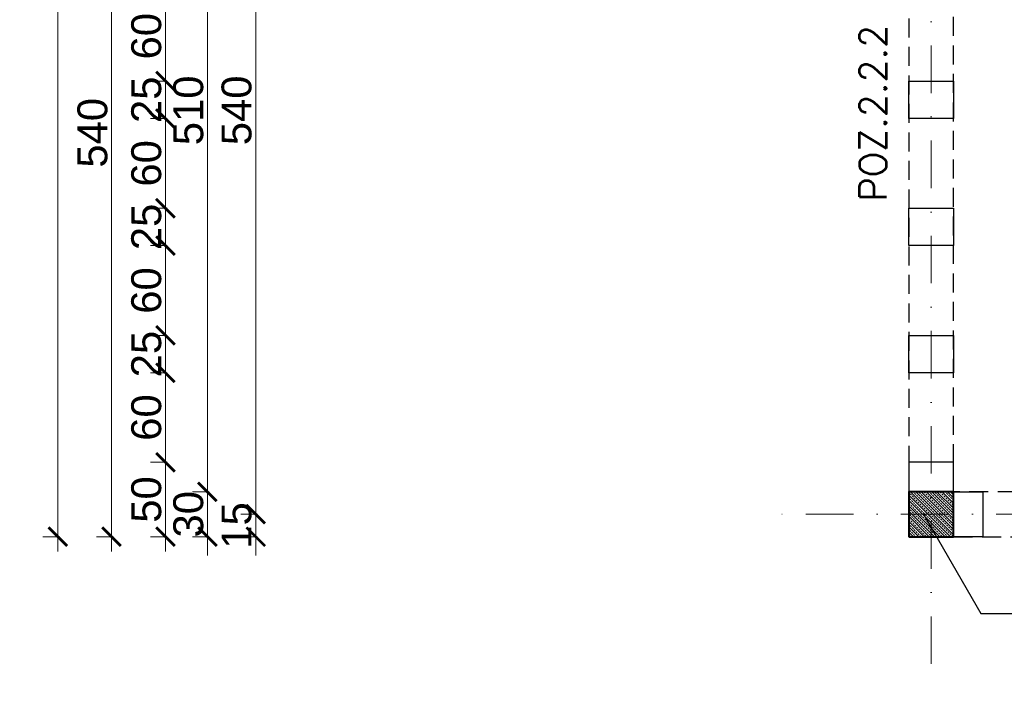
# Model space of a CAD drawing. Extents: x 4615668 to 9294084, y 5328875 to 10688993.
# Tile 44 of 67: x 4661541 to 4662200, y 5335467 to 5335911. Entities that reach past the tile are written whole.
import ezdxf

# ---------------------------------------------------------------- set-up
doc = ezdxf.new("R2010")
doc.units = 0
doc.header["$MEASUREMENT"] = 0
doc.linetypes.add('DASHDOT', pattern=[25.4, 12.7, -6.35, 0, -6.35])
doc.linetypes.add('DASHED', pattern=[19.05, 12.7, -6.35])
for name, color, linetype, lineweight in [('K-BELKI', 5, 'DASHED', 30), ('K-OPISY', 252, 'Continuous', 15), ('K-OPISY @ 10', 252, 'Continuous', 15), ('K-SCIANY CIENKI', 163, 'Continuous', 30), ('K-SCIANY GRUBY', 195, 'Continuous', 40), ('K-WIDOK', 45, 'Continuous', 20), ('K-WYMIARY', 7, 'Continuous', 15), ('Osie', 175, 'DASHDOT', 9)]:
    doc.layers.add(name, color=color, linetype=linetype, lineweight=lineweight)
doc.styles.add('Arial Narrow 20', font='arial.ttf', dxfattribs={"height": 20})
doc.styles.add('Opis', font='simplex.shx')
doc.styles.add('Simplex', font='simplex.shx')
doc.dimstyles.new('1do100 ok', dxfattribs={"dimscale": 0.5, "dimtxt": 12, "dimasz": 25, "dimexe": 20, "dimexo": 0, "dimgap": 5, "dimtad": 1, "dimdec": 0, "dimzin": 9, "dimtxsty": 'Arial Narrow 20', "dimblk": 'ARCHTICK', "dimcen": 3, "dimdle": 20, "dimclrd": 256, "dimclre": 256, "dimclrt": 256, "dimadec": 0, "dimazin": 2, "dimtfac": 1, "dimtdec": 0, "dimtix": 1, "dimtmove": 2, "dimatfit": 3, "dimldrblk": 'NONE', "dimfxl": 0, "dimtvp": 1, "dimtolj": 1, "dimtzin": 0, "dimlwd": 5, "dimlwe": 5, "dimarcsym": 0})
doc.dimstyles.new('1do50', dxfattribs={"dimscale": 5, "dimtxt": 2.5, "dimasz": 2.5, "dimexe": 2.5, "dimexo": 0.5, "dimgap": 1, "dimtad": 1, "dimdec": 1, "dimrnd": 0.5, "dimzin": 12, "dimdsep": 46, "dimtxsty": 'Simplex', "dimblk": 'OBLIQUE', "dimcen": 0.5, "dimdle": 2.5, "dimclrd": 256, "dimclre": 256, "dimclrt": 256, "dimadec": 1, "dimazin": 3, "dimtfac": 1, "dimtdec": 1, "dimtix": 1, "dimtmove": 0, "dimatfit": 3, "dimfxl": 0, "dimtolj": 1, "dimtzin": 0, "dimarcsym": 0})

# ---------------------------------------------------------------- blocks, each defined once
blk = doc.blocks.new('_Oblique')
at = {"color": 0, "linetype": 'ByBlock', "lineweight": -2}
blk.add_line((-0.5, -0.5), (0.5, 0.5), dxfattribs=at)
blk = doc.blocks.new('G$C61CBF25F')
at = {"layer": 'Osie', "lineweight": 0, "ltscale": 2.5}
for p, q in [((305, 0), (305, 1880)), ((1525, 100), (204.85, 100))]:
    blk.add_line(p, q, dxfattribs=at)
blk = doc.blocks.new('_ArchTick')
at = {"color": 0, "linetype": 'ByBlock', "const_width": 0.15}
blk.add_lwpolyline([(-0.5, -0.5), (0.5, 0.5)], dxfattribs=at)
blk = doc.blocks.new('*D6971')
at = {"layer": 'Defpoints', "color": 0}
for p in [(4662700.74, 5335533.97), (4662150.74, 5335480.57), (4662150.74, 5335430.7)]:
    blk.add_point(p, dxfattribs=at)
at = {"layer": 'K-WYMIARY', "lineweight": 5, "ltscale": 40}
for p, q in [((4662710.74, 5335430.7), (4662140.74, 5335430.7)), ((4662150.74, 5335431.95), (4662150.74, 5335420.7)), ((4662700.74, 5335431.95), (4662700.74, 5335420.7))]:
    blk.add_line(p, q, dxfattribs=at)
at = {"layer": 'K-WYMIARY', "linetype": 'ByBlock', "lineweight": 5, "xscale": 12.5, "yscale": 12.5, "zscale": 12.5, "rotation": 180}
blk.add_blockref('_ArchTick', (4662150.74, 5335430.7), dxfattribs=at)
at = {"layer": 'K-WYMIARY', "linetype": 'ByBlock', "lineweight": 5, "xscale": 12.5, "yscale": 12.5, "zscale": 12.5}
blk.add_blockref('_ArchTick', (4662700.74, 5335430.7), dxfattribs=at)
at = {"layer": 'K-WYMIARY', "lineweight": 0, "ltscale": 40, "insert": (4662425.74, 5335443.41), "char_height": 20, "attachment_point": 5, "style": 'Arial Narrow 20'}
blk.add_mtext('\\A1;550', dxfattribs=at)
blk = doc.blocks.new('_None')
blk = doc.blocks.new('*D6972')
at = {"layer": 'Defpoints', "color": 0}
for p in [(4661940.74, 5336042.31), (4662150.74, 5335480.57), (4661940.74, 5335430.7)]:
    blk.add_point(p, dxfattribs=at)
at = {"layer": 'K-WYMIARY', "lineweight": 5, "ltscale": 40}
for p, q in [((4662160.74, 5335430.7), (4661930.74, 5335430.7)), ((4661940.74, 5335431.95), (4661940.74, 5335420.7)), ((4662150.74, 5335431.95), (4662150.74, 5335420.7))]:
    blk.add_line(p, q, dxfattribs=at)
at = {"layer": 'K-WYMIARY', "linetype": 'ByBlock', "lineweight": 5, "xscale": 12.5, "yscale": 12.5, "zscale": 12.5, "rotation": 180}
blk.add_blockref('_ArchTick', (4661940.74, 5335430.7), dxfattribs=at)
at = {"layer": 'K-WYMIARY', "linetype": 'ByBlock', "lineweight": 5, "xscale": 12.5, "yscale": 12.5, "zscale": 12.5}
blk.add_blockref('_ArchTick', (4662150.74, 5335430.7), dxfattribs=at)
at = {"layer": 'K-WYMIARY', "lineweight": 0, "ltscale": 40, "insert": (4662045.74, 5335443.41), "char_height": 20, "attachment_point": 5, "style": 'Arial Narrow 20'}
blk.add_mtext('\\A1;210', dxfattribs=at)
blk = doc.blocks.new('*D6973')
at = {"layer": 'Defpoints', "color": 0}
for p in [(4661925.74, 5336105.57), (4661940.74, 5336042.31), (4661925.74, 5335430.7)]:
    blk.add_point(p, dxfattribs=at)
at = {"layer": 'K-WYMIARY', "lineweight": 5, "ltscale": 40}
for p, q in [((4661925.74, 5335430.7), (4661913.24, 5335430.7)), ((4661950.74, 5335430.7), (4661915.74, 5335430.7)), ((4661925.74, 5335431.95), (4661925.74, 5335420.7)), ((4661940.74, 5335431.95), (4661940.74, 5335420.7)), ((4661940.74, 5335430.7), (4661953.24, 5335430.7))]:
    blk.add_line(p, q, dxfattribs=at)
at = {"layer": 'K-WYMIARY', "linetype": 'ByBlock', "lineweight": 5, "xscale": 12.5, "yscale": 12.5, "zscale": 12.5}
blk.add_blockref('_ArchTick', (4661925.74, 5335430.7), dxfattribs=at)
at = {"layer": 'K-WYMIARY', "linetype": 'ByBlock', "lineweight": 5, "xscale": 12.5, "yscale": 12.5, "zscale": 12.5, "rotation": 180}
blk.add_blockref('_ArchTick', (4661940.74, 5335430.7), dxfattribs=at)
at = {"layer": 'K-WYMIARY', "lineweight": 0, "ltscale": 40, "insert": (4661933.24, 5335443.41), "char_height": 20, "attachment_point": 5, "style": 'Arial Narrow 20'}
blk.add_mtext('\\A1;15', dxfattribs=at)
blk = doc.blocks.new('*D6974')
at = {"layer": 'Defpoints', "color": 0}
for p in [(4661955.74, 5336135.57), (4661925.74, 5336105.57), (4661955.74, 5335392.4)]:
    blk.add_point(p, dxfattribs=at)
at = {"layer": 'K-WYMIARY', "lineweight": 5, "ltscale": 40}
for p, q in [((4661925.74, 5335392.4), (4661913.24, 5335392.4)), ((4661915.74, 5335392.4), (4661965.74, 5335392.4)), ((4661925.74, 5335393.65), (4661925.74, 5335382.4)), ((4661955.74, 5335393.65), (4661955.74, 5335382.4)), ((4661955.74, 5335392.4), (4661968.24, 5335392.4))]:
    blk.add_line(p, q, dxfattribs=at)
at = {"layer": 'K-WYMIARY', "linetype": 'ByBlock', "lineweight": 5, "xscale": 12.5, "yscale": 12.5, "zscale": 12.5}
blk.add_blockref('_ArchTick', (4661925.74, 5335392.4), dxfattribs=at)
at = {"layer": 'K-WYMIARY', "linetype": 'ByBlock', "lineweight": 5, "xscale": 12.5, "yscale": 12.5, "zscale": 12.5, "rotation": 180}
blk.add_blockref('_ArchTick', (4661955.74, 5335392.4), dxfattribs=at)
at = {"layer": 'K-WYMIARY', "lineweight": 0, "ltscale": 40, "insert": (4661940.74, 5335405.12), "char_height": 20, "attachment_point": 5, "style": 'Arial Narrow 20'}
blk.add_mtext('\\A1;30', dxfattribs=at)
blk = doc.blocks.new('*D6975')
at = {"layer": 'Defpoints', "color": 0}
for p in [(4661955.74, 5336135.57), (4662135.74, 5335565.57), (4662135.74, 5335392.4)]:
    blk.add_point(p, dxfattribs=at)
at = {"layer": 'K-WYMIARY', "lineweight": 5, "ltscale": 40}
for p, q in [((4661945.74, 5335392.4), (4662145.74, 5335392.4)), ((4661955.74, 5335393.65), (4661955.74, 5335382.4)), ((4662135.74, 5335393.65), (4662135.74, 5335382.4))]:
    blk.add_line(p, q, dxfattribs=at)
at = {"layer": 'K-WYMIARY', "linetype": 'ByBlock', "lineweight": 5, "xscale": 12.5, "yscale": 12.5, "zscale": 12.5, "rotation": 180}
blk.add_blockref('_ArchTick', (4661955.74, 5335392.4), dxfattribs=at)
at = {"layer": 'K-WYMIARY', "linetype": 'ByBlock', "lineweight": 5, "xscale": 12.5, "yscale": 12.5, "zscale": 12.5}
blk.add_blockref('_ArchTick', (4662135.74, 5335392.4), dxfattribs=at)
at = {"layer": 'K-WYMIARY', "lineweight": 0, "ltscale": 40, "insert": (4662045.74, 5335405.11), "char_height": 20, "attachment_point": 5, "style": 'Arial Narrow 20'}
blk.add_mtext('\\A1;180', dxfattribs=at)
blk = doc.blocks.new('*D6976')
at = {"layer": 'Defpoints', "color": 0}
for p in [(4662135.74, 5335565.57), (4662165.74, 5335565.57), (4662165.74, 5335392.4)]:
    blk.add_point(p, dxfattribs=at)
at = {"layer": 'K-WYMIARY', "lineweight": 5, "ltscale": 40}
for p, q in [((4662135.74, 5335392.4), (4662123.24, 5335392.4)), ((4662125.74, 5335392.4), (4662175.74, 5335392.4)), ((4662135.74, 5335393.65), (4662135.74, 5335382.4)), ((4662165.74, 5335393.65), (4662165.74, 5335382.4)), ((4662165.74, 5335392.4), (4662178.24, 5335392.4))]:
    blk.add_line(p, q, dxfattribs=at)
at = {"layer": 'K-WYMIARY', "linetype": 'ByBlock', "lineweight": 5, "xscale": 12.5, "yscale": 12.5, "zscale": 12.5}
blk.add_blockref('_ArchTick', (4662135.74, 5335392.4), dxfattribs=at)
at = {"layer": 'K-WYMIARY', "linetype": 'ByBlock', "lineweight": 5, "xscale": 12.5, "yscale": 12.5, "zscale": 12.5, "rotation": 180}
blk.add_blockref('_ArchTick', (4662165.74, 5335392.4), dxfattribs=at)
at = {"layer": 'K-WYMIARY', "lineweight": 0, "ltscale": 40, "insert": (4662150.74, 5335405.12), "char_height": 20, "attachment_point": 5, "style": 'Arial Narrow 20'}
blk.add_mtext('\\A1;30', dxfattribs=at)
blk = doc.blocks.new('*D6977')
at = {"layer": 'Defpoints', "color": 0}
for p in [(4662165.74, 5335565.57), (4662685.74, 5335565.57), (4662685.74, 5335392.4)]:
    blk.add_point(p, dxfattribs=at)
at = {"layer": 'K-WYMIARY', "lineweight": 5, "ltscale": 40}
for p, q in [((4662155.74, 5335392.4), (4662695.74, 5335392.4)), ((4662165.74, 5335393.65), (4662165.74, 5335382.4)), ((4662685.74, 5335393.65), (4662685.74, 5335382.4))]:
    blk.add_line(p, q, dxfattribs=at)
at = {"layer": 'K-WYMIARY', "linetype": 'ByBlock', "lineweight": 5, "xscale": 12.5, "yscale": 12.5, "zscale": 12.5, "rotation": 180}
blk.add_blockref('_ArchTick', (4662165.74, 5335392.4), dxfattribs=at)
at = {"layer": 'K-WYMIARY', "linetype": 'ByBlock', "lineweight": 5, "xscale": 12.5, "yscale": 12.5, "zscale": 12.5}
blk.add_blockref('_ArchTick', (4662685.74, 5335392.4), dxfattribs=at)
at = {"layer": 'K-WYMIARY', "lineweight": 0, "ltscale": 40, "insert": (4662425.74, 5335405.11), "char_height": 20, "attachment_point": 5, "style": 'Arial Narrow 20'}
blk.add_mtext('\\A1;520', dxfattribs=at)
blk = doc.blocks.new('*D6988')
at = {"layer": 'Defpoints', "color": 0}
for p in [(4662185.33, 5335565.57), (4662245.33, 5335565.57), (4662185.33, 5335353.71)]:
    blk.add_point(p, dxfattribs=at)
at = {"layer": 'K-WYMIARY', "lineweight": 5, "ltscale": 40}
for p, q in [((4662255.33, 5335353.71), (4662175.33, 5335353.71)), ((4662185.33, 5335354.96), (4662185.33, 5335343.71)), ((4662245.33, 5335354.96), (4662245.33, 5335343.71))]:
    blk.add_line(p, q, dxfattribs=at)
at = {"layer": 'K-WYMIARY', "linetype": 'ByBlock', "lineweight": 5, "xscale": 12.5, "yscale": 12.5, "zscale": 12.5, "rotation": 180}
blk.add_blockref('_ArchTick', (4662185.33, 5335353.71), dxfattribs=at)
at = {"layer": 'K-WYMIARY', "linetype": 'ByBlock', "lineweight": 5, "xscale": 12.5, "yscale": 12.5, "zscale": 12.5}
blk.add_blockref('_ArchTick', (4662245.33, 5335353.71), dxfattribs=at)
at = {"layer": 'K-WYMIARY', "lineweight": 0, "ltscale": 40, "insert": (4662215.33, 5335366.42), "char_height": 20, "attachment_point": 5, "style": 'Arial Narrow 20'}
blk.add_mtext('\\A1;60', dxfattribs=at)
blk = doc.blocks.new('*D6989')
at = {"layer": 'Defpoints', "color": 0}
for p in [(4662135.74, 5335565.57), (4662185.33, 5335565.57), (4662135.74, 5335353.71)]:
    blk.add_point(p, dxfattribs=at)
at = {"layer": 'K-WYMIARY', "lineweight": 5, "ltscale": 40}
for p, q in [((4662195.33, 5335353.71), (4662125.74, 5335353.71)), ((4662135.74, 5335354.96), (4662135.74, 5335343.71)), ((4662185.33, 5335354.96), (4662185.33, 5335343.71))]:
    blk.add_line(p, q, dxfattribs=at)
at = {"layer": 'K-WYMIARY', "linetype": 'ByBlock', "lineweight": 5, "xscale": 12.5, "yscale": 12.5, "zscale": 12.5, "rotation": 180}
blk.add_blockref('_ArchTick', (4662135.74, 5335353.71), dxfattribs=at)
at = {"layer": 'K-WYMIARY', "linetype": 'ByBlock', "lineweight": 5, "xscale": 12.5, "yscale": 12.5, "zscale": 12.5}
blk.add_blockref('_ArchTick', (4662185.33, 5335353.71), dxfattribs=at)
at = {"layer": 'K-WYMIARY', "lineweight": 0, "ltscale": 40, "insert": (4662160.54, 5335366.42), "char_height": 20, "attachment_point": 5, "style": 'Arial Narrow 20'}
blk.add_mtext('\\A1;50', dxfattribs=at)
blk = doc.blocks.new('*D6990')
at = {"layer": 'Defpoints', "color": 0}
for p in [(4661925.74, 5336105.57), (4662135.74, 5335565.57), (4661925.74, 5335353.71)]:
    blk.add_point(p, dxfattribs=at)
at = {"layer": 'K-WYMIARY', "lineweight": 5, "ltscale": 40}
for p, q in [((4662145.74, 5335353.71), (4661915.74, 5335353.71)), ((4661925.74, 5335354.96), (4661925.74, 5335343.71)), ((4662135.74, 5335354.96), (4662135.74, 5335343.71))]:
    blk.add_line(p, q, dxfattribs=at)
at = {"layer": 'K-WYMIARY', "linetype": 'ByBlock', "lineweight": 5, "xscale": 12.5, "yscale": 12.5, "zscale": 12.5, "rotation": 180}
blk.add_blockref('_ArchTick', (4661925.74, 5335353.71), dxfattribs=at)
at = {"layer": 'K-WYMIARY', "linetype": 'ByBlock', "lineweight": 5, "xscale": 12.5, "yscale": 12.5, "zscale": 12.5}
blk.add_blockref('_ArchTick', (4662135.74, 5335353.71), dxfattribs=at)
at = {"layer": 'K-WYMIARY', "lineweight": 0, "ltscale": 40, "insert": (4662030.74, 5335366.42), "char_height": 20, "attachment_point": 5, "style": 'Arial Narrow 20'}
blk.add_mtext('\\A1;210', dxfattribs=at)
blk = doc.blocks.new('*D6991')
at = {"layer": 'Defpoints', "color": 0}
for p in [(4661925.74, 5336105.57), (4662135.74, 5336105.57), (4662135.74, 5335320.36)]:
    blk.add_point(p, dxfattribs=at)
at = {"layer": 'K-WYMIARY', "lineweight": 5, "ltscale": 40}
for p, q in [((4661915.74, 5335320.36), (4662145.74, 5335320.36)), ((4661925.74, 5335321.61), (4661925.74, 5335310.36)), ((4662135.74, 5335321.61), (4662135.74, 5335310.36))]:
    blk.add_line(p, q, dxfattribs=at)
at = {"layer": 'K-WYMIARY', "linetype": 'ByBlock', "lineweight": 5, "xscale": 12.5, "yscale": 12.5, "zscale": 12.5, "rotation": 180}
blk.add_blockref('_ArchTick', (4661925.74, 5335320.36), dxfattribs=at)
at = {"layer": 'K-WYMIARY', "linetype": 'ByBlock', "lineweight": 5, "xscale": 12.5, "yscale": 12.5, "zscale": 12.5}
blk.add_blockref('_ArchTick', (4662135.74, 5335320.36), dxfattribs=at)
at = {"layer": 'K-WYMIARY', "lineweight": 0, "ltscale": 40, "insert": (4662030.74, 5335333.07), "char_height": 20, "attachment_point": 5, "style": 'Arial Narrow 20'}
blk.add_mtext('\\A1;210', dxfattribs=at)
blk = doc.blocks.new('*D6992')
at = {"layer": 'Defpoints', "color": 0}
for p in [(4662135.74, 5336105.57), (4663285.74, 5335565.57), (4663285.74, 5335320.36)]:
    blk.add_point(p, dxfattribs=at)
at = {"layer": 'K-WYMIARY', "lineweight": 5, "ltscale": 40}
for p, q in [((4662125.74, 5335320.36), (4663295.74, 5335320.36)), ((4662135.74, 5335321.61), (4662135.74, 5335310.36)), ((4663285.74, 5335321.61), (4663285.74, 5335310.36))]:
    blk.add_line(p, q, dxfattribs=at)
at = {"layer": 'K-WYMIARY', "linetype": 'ByBlock', "lineweight": 5, "xscale": 12.5, "yscale": 12.5, "zscale": 12.5, "rotation": 180}
blk.add_blockref('_ArchTick', (4662135.74, 5335320.36), dxfattribs=at)
at = {"layer": 'K-WYMIARY', "linetype": 'ByBlock', "lineweight": 5, "xscale": 12.5, "yscale": 12.5, "zscale": 12.5}
blk.add_blockref('_ArchTick', (4663285.74, 5335320.36), dxfattribs=at)
at = {"layer": 'K-WYMIARY', "lineweight": 0, "ltscale": 40, "insert": (4662710.74, 5335333.07), "char_height": 20, "attachment_point": 5, "style": 'Arial Narrow 20'}
blk.add_mtext('\\A1;1150', dxfattribs=at)
blk = doc.blocks.new('*D6993')
at = {"layer": 'Defpoints', "color": 0}
for p in [(4661925.74, 5336105.57), (4663285.74, 5335565.57), (4661925.74, 5335283.11)]:
    blk.add_point(p, dxfattribs=at)
at = {"layer": 'K-WYMIARY', "lineweight": 5, "ltscale": 40}
for p, q in [((4663295.74, 5335283.11), (4661915.74, 5335283.11)), ((4661925.74, 5335284.36), (4661925.74, 5335273.11)), ((4663285.74, 5335284.36), (4663285.74, 5335273.11))]:
    blk.add_line(p, q, dxfattribs=at)
at = {"layer": 'K-WYMIARY', "linetype": 'ByBlock', "lineweight": 5, "xscale": 12.5, "yscale": 12.5, "zscale": 12.5, "rotation": 180}
blk.add_blockref('_ArchTick', (4661925.74, 5335283.11), dxfattribs=at)
at = {"layer": 'K-WYMIARY', "linetype": 'ByBlock', "lineweight": 5, "xscale": 12.5, "yscale": 12.5, "zscale": 12.5}
blk.add_blockref('_ArchTick', (4663285.74, 5335283.11), dxfattribs=at)
at = {"layer": 'K-WYMIARY', "lineweight": 0, "ltscale": 40, "insert": (4662605.74, 5335295.83), "char_height": 20, "attachment_point": 5, "style": 'Arial Narrow 20'}
blk.add_mtext('\\A1;1360', dxfattribs=at)
blk = doc.blocks.new('*D6997')
at = {"layer": 'Defpoints', "color": 0}
for p in [(4661840.74, 5336120.57), (4661699.13, 5335580.57), (4662050.59, 5335580.57)]:
    blk.add_point(p, dxfattribs=at)
at = {"layer": 'K-WYMIARY', "lineweight": 5, "ltscale": 40}
for p, q in [((4661699.13, 5336130.57), (4661699.13, 5335570.57)), ((4661700.38, 5336120.57), (4661689.13, 5336120.57)), ((4661700.38, 5335580.57), (4661689.13, 5335580.57))]:
    blk.add_line(p, q, dxfattribs=at)
at = {"layer": 'K-WYMIARY', "linetype": 'ByBlock', "lineweight": 5, "xscale": 12.5, "yscale": 12.5, "zscale": 12.5}
for p, rotation in [((4661699.13, 5336120.57), 90), ((4661699.13, 5335580.57), 270)]:
    blk.add_blockref('_ArchTick', p, dxfattribs=dict(at, rotation=rotation))
at = {"layer": 'K-WYMIARY', "lineweight": 0, "ltscale": 40, "insert": (4661686.42, 5335850.57), "char_height": 20, "attachment_point": 5, "rotation": 90, "style": 'Arial Narrow 20'}
blk.add_mtext('\\A1;540', dxfattribs=at)
blk = doc.blocks.new('*D6998')
at = {"layer": 'Defpoints', "color": 0}
for p in [(4662050.59, 5335580.57), (4661699.13, 5335565.57), (4662135.74, 5335565.57)]:
    blk.add_point(p, dxfattribs=at)
at = {"layer": 'K-WYMIARY', "lineweight": 5, "ltscale": 40}
for p, q in [((4661699.13, 5335580.57), (4661699.13, 5335593.07)), ((4661699.13, 5335590.57), (4661699.13, 5335555.57)), ((4661700.38, 5335580.57), (4661689.13, 5335580.57)), ((4661700.38, 5335565.57), (4661689.13, 5335565.57)), ((4661699.13, 5335565.57), (4661699.13, 5335553.07))]:
    blk.add_line(p, q, dxfattribs=at)
at = {"layer": 'K-WYMIARY', "linetype": 'ByBlock', "lineweight": 5, "xscale": 12.5, "yscale": 12.5, "zscale": 12.5}
for p, rotation in [((4661699.13, 5335580.57), 270), ((4661699.13, 5335565.57), 90)]:
    blk.add_blockref('_ArchTick', p, dxfattribs=dict(at, rotation=rotation))
at = {"layer": 'K-WYMIARY', "lineweight": 0, "ltscale": 40, "insert": (4661686.42, 5335573.07), "char_height": 20, "attachment_point": 5, "rotation": 90, "style": 'Arial Narrow 20'}
blk.add_mtext('\\A1;15', dxfattribs=at)
blk = doc.blocks.new('*D6999')
at = {"layer": 'Defpoints', "color": 0}
for p in [(4661666.88, 5335595.57), (4662135.74, 5335595.57), (4662135.74, 5335565.57)]:
    blk.add_point(p, dxfattribs=at)
at = {"layer": 'K-WYMIARY', "lineweight": 5, "ltscale": 40}
for p, q in [((4661666.88, 5335595.57), (4661666.88, 5335608.07)), ((4661666.88, 5335555.57), (4661666.88, 5335605.57)), ((4661668.13, 5335595.57), (4661656.88, 5335595.57)), ((4661668.13, 5335565.57), (4661656.88, 5335565.57)), ((4661666.88, 5335565.57), (4661666.88, 5335553.07))]:
    blk.add_line(p, q, dxfattribs=at)
at = {"layer": 'K-WYMIARY', "linetype": 'ByBlock', "lineweight": 5, "xscale": 12.5, "yscale": 12.5, "zscale": 12.5}
for p, rotation in [((4661666.88, 5335595.57), 270), ((4661666.88, 5335565.57), 90)]:
    blk.add_blockref('_ArchTick', p, dxfattribs=dict(at, rotation=rotation))
at = {"layer": 'K-WYMIARY', "lineweight": 0, "ltscale": 40, "insert": (4661654.17, 5335580.57), "char_height": 20, "attachment_point": 5, "rotation": 90, "style": 'Arial Narrow 20'}
blk.add_mtext('\\A1;30', dxfattribs=at)
blk = doc.blocks.new('*D7000')
at = {"layer": 'Defpoints', "color": 0}
for p in [(4661666.88, 5336105.57), (4661925.74, 5336105.57), (4662135.74, 5335595.57)]:
    blk.add_point(p, dxfattribs=at)
at = {"layer": 'K-WYMIARY', "lineweight": 5, "ltscale": 40}
for p, q in [((4661666.88, 5335585.57), (4661666.88, 5336115.57)), ((4661668.13, 5336105.57), (4661656.88, 5336105.57)), ((4661668.13, 5335595.57), (4661656.88, 5335595.57))]:
    blk.add_line(p, q, dxfattribs=at)
at = {"layer": 'K-WYMIARY', "linetype": 'ByBlock', "lineweight": 5, "xscale": 12.5, "yscale": 12.5, "zscale": 12.5}
for p, rotation in [((4661666.88, 5336105.57), 90), ((4661666.88, 5335595.57), 270)]:
    blk.add_blockref('_ArchTick', p, dxfattribs=dict(at, rotation=rotation))
at = {"layer": 'K-WYMIARY', "lineweight": 0, "ltscale": 40, "insert": (4661654.17, 5335850.57), "char_height": 20, "attachment_point": 5, "rotation": 90, "style": 'Arial Narrow 20'}
blk.add_mtext('\\A1;510', dxfattribs=at)
blk = doc.blocks.new('*D7013')
at = {"layer": 'Defpoints', "color": 0}
for p in [(4662135.74, 5335930.15), (4661638.78, 5335870.15), (4662135.74, 5335870.15)]:
    blk.add_point(p, dxfattribs=at)
at = {"layer": 'K-WYMIARY', "lineweight": 5, "ltscale": 40}
for p, q in [((4661638.78, 5335940.15), (4661638.78, 5335860.15)), ((4661640.03, 5335930.15), (4661628.78, 5335930.15)), ((4661640.03, 5335870.15), (4661628.78, 5335870.15))]:
    blk.add_line(p, q, dxfattribs=at)
at = {"layer": 'K-WYMIARY', "linetype": 'ByBlock', "lineweight": 5, "xscale": 12.5, "yscale": 12.5, "zscale": 12.5}
for p, rotation in [((4661638.78, 5335930.15), 90), ((4661638.78, 5335870.15), 270)]:
    blk.add_blockref('_ArchTick', p, dxfattribs=dict(at, rotation=rotation))
at = {"layer": 'K-WYMIARY', "lineweight": 0, "ltscale": 40, "insert": (4661626.07, 5335900.15), "char_height": 20, "attachment_point": 5, "rotation": 90, "style": 'Arial Narrow 20'}
blk.add_mtext('\\A1;60', dxfattribs=at)
blk = doc.blocks.new('*D7014')
at = {"layer": 'Defpoints', "color": 0}
for p in [(4662135.74, 5335870.15), (4661638.78, 5335845.15), (4662135.74, 5335845.15)]:
    blk.add_point(p, dxfattribs=at)
at = {"layer": 'K-WYMIARY', "lineweight": 5, "ltscale": 40}
for p, q in [((4661638.78, 5335870.15), (4661638.78, 5335882.65)), ((4661638.78, 5335880.15), (4661638.78, 5335835.15)), ((4661640.03, 5335870.15), (4661628.78, 5335870.15)), ((4661640.03, 5335845.15), (4661628.78, 5335845.15)), ((4661638.78, 5335845.15), (4661638.78, 5335832.65))]:
    blk.add_line(p, q, dxfattribs=at)
at = {"layer": 'K-WYMIARY', "linetype": 'ByBlock', "lineweight": 5, "xscale": 12.5, "yscale": 12.5, "zscale": 12.5}
for p, rotation in [((4661638.78, 5335870.15), 270), ((4661638.78, 5335845.15), 90)]:
    blk.add_blockref('_ArchTick', p, dxfattribs=dict(at, rotation=rotation))
at = {"layer": 'K-WYMIARY', "lineweight": 0, "ltscale": 40, "insert": (4661626.07, 5335857.65), "char_height": 20, "attachment_point": 5, "rotation": 90, "style": 'Arial Narrow 20'}
blk.add_mtext('\\A1;25', dxfattribs=at)
blk = doc.blocks.new('*D7015')
at = {"layer": 'Defpoints', "color": 0}
for p in [(4662135.74, 5335845.15), (4661638.78, 5335785.15), (4662135.74, 5335785.15)]:
    blk.add_point(p, dxfattribs=at)
at = {"layer": 'K-WYMIARY', "lineweight": 5, "ltscale": 40}
for p, q in [((4661638.78, 5335855.15), (4661638.78, 5335775.15)), ((4661640.03, 5335845.15), (4661628.78, 5335845.15)), ((4661640.03, 5335785.15), (4661628.78, 5335785.15))]:
    blk.add_line(p, q, dxfattribs=at)
at = {"layer": 'K-WYMIARY', "linetype": 'ByBlock', "lineweight": 5, "xscale": 12.5, "yscale": 12.5, "zscale": 12.5}
for p, rotation in [((4661638.78, 5335845.15), 90), ((4661638.78, 5335785.15), 270)]:
    blk.add_blockref('_ArchTick', p, dxfattribs=dict(at, rotation=rotation))
at = {"layer": 'K-WYMIARY', "lineweight": 0, "ltscale": 40, "insert": (4661626.07, 5335815.15), "char_height": 20, "attachment_point": 5, "rotation": 90, "style": 'Arial Narrow 20'}
blk.add_mtext('\\A1;60', dxfattribs=at)
blk = doc.blocks.new('*D7016')
at = {"layer": 'Defpoints', "color": 0}
for p in [(4662135.74, 5335785.15), (4661638.78, 5335760.15), (4662135.74, 5335760.15)]:
    blk.add_point(p, dxfattribs=at)
at = {"layer": 'K-WYMIARY', "lineweight": 5, "ltscale": 40}
for p, q in [((4661638.78, 5335785.15), (4661638.78, 5335797.65)), ((4661638.78, 5335795.15), (4661638.78, 5335750.15)), ((4661640.03, 5335785.15), (4661628.78, 5335785.15)), ((4661640.03, 5335760.15), (4661628.78, 5335760.15)), ((4661638.78, 5335760.15), (4661638.78, 5335747.65))]:
    blk.add_line(p, q, dxfattribs=at)
at = {"layer": 'K-WYMIARY', "linetype": 'ByBlock', "lineweight": 5, "xscale": 12.5, "yscale": 12.5, "zscale": 12.5}
for p, rotation in [((4661638.78, 5335785.15), 270), ((4661638.78, 5335760.15), 90)]:
    blk.add_blockref('_ArchTick', p, dxfattribs=dict(at, rotation=rotation))
at = {"layer": 'K-WYMIARY', "lineweight": 0, "ltscale": 40, "insert": (4661626.07, 5335772.65), "char_height": 20, "attachment_point": 5, "rotation": 90, "style": 'Arial Narrow 20'}
blk.add_mtext('\\A1;25', dxfattribs=at)
blk = doc.blocks.new('*D7017')
at = {"layer": 'Defpoints', "color": 0}
for p in [(4662135.74, 5335760.15), (4661638.78, 5335700.15), (4662135.74, 5335700.15)]:
    blk.add_point(p, dxfattribs=at)
at = {"layer": 'K-WYMIARY', "lineweight": 5, "ltscale": 40}
for p, q in [((4661638.78, 5335770.15), (4661638.78, 5335690.15)), ((4661640.03, 5335760.15), (4661628.78, 5335760.15)), ((4661640.03, 5335700.15), (4661628.78, 5335700.15))]:
    blk.add_line(p, q, dxfattribs=at)
at = {"layer": 'K-WYMIARY', "linetype": 'ByBlock', "lineweight": 5, "xscale": 12.5, "yscale": 12.5, "zscale": 12.5}
for p, rotation in [((4661638.78, 5335760.15), 90), ((4661638.78, 5335700.15), 270)]:
    blk.add_blockref('_ArchTick', p, dxfattribs=dict(at, rotation=rotation))
at = {"layer": 'K-WYMIARY', "lineweight": 0, "ltscale": 40, "insert": (4661626.07, 5335730.15), "char_height": 20, "attachment_point": 5, "rotation": 90, "style": 'Arial Narrow 20'}
blk.add_mtext('\\A1;60', dxfattribs=at)
blk = doc.blocks.new('*D7018')
at = {"layer": 'Defpoints', "color": 0}
for p in [(4662135.74, 5335700.15), (4661638.78, 5335675.15), (4662135.74, 5335675.15)]:
    blk.add_point(p, dxfattribs=at)
at = {"layer": 'K-WYMIARY', "lineweight": 5, "ltscale": 40}
for p, q in [((4661638.78, 5335700.15), (4661638.78, 5335712.65)), ((4661638.78, 5335710.15), (4661638.78, 5335665.15)), ((4661640.03, 5335700.15), (4661628.78, 5335700.15)), ((4661640.03, 5335675.15), (4661628.78, 5335675.15)), ((4661638.78, 5335675.15), (4661638.78, 5335662.65))]:
    blk.add_line(p, q, dxfattribs=at)
at = {"layer": 'K-WYMIARY', "linetype": 'ByBlock', "lineweight": 5, "xscale": 12.5, "yscale": 12.5, "zscale": 12.5}
for p, rotation in [((4661638.78, 5335700.15), 270), ((4661638.78, 5335675.15), 90)]:
    blk.add_blockref('_ArchTick', p, dxfattribs=dict(at, rotation=rotation))
at = {"layer": 'K-WYMIARY', "lineweight": 0, "ltscale": 40, "insert": (4661626.07, 5335687.65), "char_height": 20, "attachment_point": 5, "rotation": 90, "style": 'Arial Narrow 20'}
blk.add_mtext('\\A1;25', dxfattribs=at)
blk = doc.blocks.new('*D7019')
at = {"layer": 'Defpoints', "color": 0}
for p in [(4662135.74, 5335675.15), (4661638.78, 5335615.32), (4662135.74, 5335615.32)]:
    blk.add_point(p, dxfattribs=at)
at = {"layer": 'K-WYMIARY', "lineweight": 5, "ltscale": 40}
for p, q in [((4661638.78, 5335685.15), (4661638.78, 5335605.32)), ((4661640.03, 5335675.15), (4661628.78, 5335675.15)), ((4661640.03, 5335615.32), (4661628.78, 5335615.32))]:
    blk.add_line(p, q, dxfattribs=at)
at = {"layer": 'K-WYMIARY', "linetype": 'ByBlock', "lineweight": 5, "xscale": 12.5, "yscale": 12.5, "zscale": 12.5}
for p, rotation in [((4661638.78, 5335675.15), 90), ((4661638.78, 5335615.32), 270)]:
    blk.add_blockref('_ArchTick', p, dxfattribs=dict(at, rotation=rotation))
at = {"layer": 'K-WYMIARY', "lineweight": 0, "ltscale": 40, "insert": (4661626.07, 5335645.23), "char_height": 20, "attachment_point": 5, "rotation": 90, "style": 'Arial Narrow 20'}
blk.add_mtext('\\A1;60', dxfattribs=at)
blk = doc.blocks.new('*D7020')
at = {"layer": 'Defpoints', "color": 0}
for p in [(4662135.74, 5335615.32), (4661638.78, 5335565.57), (4662135.74, 5335565.57)]:
    blk.add_point(p, dxfattribs=at)
at = {"layer": 'K-WYMIARY', "lineweight": 5, "ltscale": 40}
for p, q in [((4661638.78, 5335625.32), (4661638.78, 5335555.57)), ((4661640.03, 5335615.32), (4661628.78, 5335615.32)), ((4661640.03, 5335565.57), (4661628.78, 5335565.57))]:
    blk.add_line(p, q, dxfattribs=at)
at = {"layer": 'K-WYMIARY', "linetype": 'ByBlock', "lineweight": 5, "xscale": 12.5, "yscale": 12.5, "zscale": 12.5}
for p, rotation in [((4661638.78, 5335615.32), 90), ((4661638.78, 5335565.57), 270)]:
    blk.add_blockref('_ArchTick', p, dxfattribs=dict(at, rotation=rotation))
at = {"layer": 'K-WYMIARY', "lineweight": 0, "ltscale": 40, "insert": (4661626.07, 5335590.44), "char_height": 20, "attachment_point": 5, "rotation": 90, "style": 'Arial Narrow 20'}
blk.add_mtext('\\A1;50', dxfattribs=at)
blk = doc.blocks.new('*D7023')
at = {"layer": 'Defpoints', "color": 0}
for p in [(4661925.74, 5336105.57), (4661602.77, 5335565.57), (4662135.74, 5335565.57)]:
    blk.add_point(p, dxfattribs=at)
at = {"layer": 'K-WYMIARY', "lineweight": 5, "ltscale": 40}
for p, q in [((4661602.77, 5336115.57), (4661602.77, 5335555.57)), ((4661604.02, 5336105.57), (4661592.77, 5336105.57)), ((4661604.02, 5335565.57), (4661592.77, 5335565.57))]:
    blk.add_line(p, q, dxfattribs=at)
at = {"layer": 'K-WYMIARY', "linetype": 'ByBlock', "lineweight": 5, "xscale": 12.5, "yscale": 12.5, "zscale": 12.5}
for p, rotation in [((4661602.77, 5336105.57), 90), ((4661602.77, 5335565.57), 270)]:
    blk.add_blockref('_ArchTick', p, dxfattribs=dict(at, rotation=rotation))
at = {"layer": 'K-WYMIARY', "lineweight": 0, "ltscale": 40, "insert": (4661590.06, 5335835.57), "char_height": 20, "attachment_point": 5, "rotation": 90, "style": 'Arial Narrow 20'}
blk.add_mtext('\\A1;540', dxfattribs=at)
blk = doc.blocks.new('*D7024')
at = {"layer": 'Defpoints', "color": 0}
for p in [(4661566.9, 5337275.57), (4662135.74, 5337275.57), (4662135.74, 5335565.57)]:
    blk.add_point(p, dxfattribs=at)
at = {"layer": 'K-WYMIARY', "lineweight": 5, "ltscale": 40}
for p, q in [((4661566.9, 5335555.57), (4661566.9, 5337285.57)), ((4661568.15, 5337275.57), (4661556.9, 5337275.57)), ((4661568.15, 5335565.57), (4661556.9, 5335565.57))]:
    blk.add_line(p, q, dxfattribs=at)
at = {"layer": 'K-WYMIARY', "linetype": 'ByBlock', "lineweight": 5, "xscale": 12.5, "yscale": 12.5, "zscale": 12.5}
for p, rotation in [((4661566.9, 5337275.57), 90), ((4661566.9, 5335565.57), 270)]:
    blk.add_blockref('_ArchTick', p, dxfattribs=dict(at, rotation=rotation))
at = {"layer": 'K-WYMIARY', "lineweight": 0, "ltscale": 40, "insert": (4661554.19, 5336420.57), "char_height": 20, "attachment_point": 5, "rotation": 90, "style": 'Arial Narrow 20'}
blk.add_mtext('\\A1;1710', dxfattribs=at)

msp = doc.modelspace()

# ---------------------------------------------------------------- hatches: boundary and pattern name
at = {"layer": 'K-WIDOK', "linetype": 'Continuous', "lineweight": 0}
h = msp.add_hatch(dxfattribs=at)
h.set_pattern_fill('ANSI33', color=256, scale=10, angle=270)
h.set_pattern_definition([(315, (-15252.2947, 579.1716), (1.767766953, 1.767766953), []), (315, (-15252.2947, 577.404), (1.767766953, 1.767766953), [1.25, -0.625])])
h.paths.add_polyline_path([(4662135.74, 5335565.65), (4662165.74, 5335565.65), (4662165.74, 5335595.65), (4662135.74, 5335595.65)])

# ---------------------------------------------------------------- linework, layer by layer
at = {"layer": 'K-BELKI'}
for points in [[(4662135.74, 5335595.57), (4662165.74, 5335595.57), (4662165.74, 5337245.57), (4662135.74, 5337245.57)], [(4662165.74, 5335565.57), (4663255.74, 5335565.57), (4663255.74, 5335595.57), (4662165.74, 5335595.57)]]:
    msp.add_lwpolyline(points, close=True, dxfattribs=at)
at = {"layer": 'K-SCIANY CIENKI'}
for points in [[(4662135.74, 5335845.15), (4662135.74, 5335870.15), (4662165.74, 5335870.15), (4662165.74, 5335845.15)], [(4662135.74, 5335760.15), (4662135.74, 5335785.15), (4662165.74, 5335785.15), (4662165.74, 5335760.15)], [(4662135.74, 5335675.15), (4662135.74, 5335700.15), (4662165.74, 5335700.15), (4662165.74, 5335675.15)], [(4662135.74, 5335595.57), (4662165.74, 5335595.57), (4662165.74, 5335615.32), (4662135.74, 5335615.32)], [(4662165.74, 5335565.57), (4662165.74, 5335595.57), (4662185.33, 5335595.57), (4662185.33, 5335565.57)]]:
    msp.add_lwpolyline(points, close=True, dxfattribs=at)
at = {"layer": 'K-SCIANY GRUBY'}
msp.add_lwpolyline([(4662135.74, 5335565.57), (4662165.74, 5335565.57), (4662165.74, 5335595.57), (4662135.74, 5335595.57)], close=True, dxfattribs=at)

# ---------------------------------------------------------------- block references
at = {"lineweight": 0, "ltscale": 40}
msp.add_blockref('G$C61CBF25F', (4661845.74, 5335480.57), dxfattribs=at)

# ---------------------------------------------------------------- texts
at = {"layer": 'K-OPISY @ 10', "insert": (4662102.92, 5335789.7), "char_height": 18, "width": 427.8745, "attachment_point": 1, "rotation": 90, "style": 'Opis'}
msp.add_mtext('{\\C0;POZ.2.2.2}', dxfattribs=at)

# ---------------------------------------------------------------- dimensions: what is measured, and where the dimension line sits
at = {"layer": 'K-WYMIARY', "lineweight": 0, "ltscale": 40}
for base, p1, p2, picture, middle in [((4661566.9, 5337275.57), (4662135.74, 5335565.57), (4662135.74, 5337275.57), '*D7024', (4661554.19, 5336420.57)), ((4661699.13, 5335580.57), (4661840.74, 5336120.57), (4662050.59, 5335580.57), '*D6997', (4661686.42, 5335850.57)), ((4661602.77, 5335565.57), (4661925.74, 5336105.57), (4662135.74, 5335565.57), '*D7023', (4661590.06, 5335835.57)), ((4661666.88, 5336105.57), (4662135.74, 5335595.57), (4661925.74, 5336105.57), '*D7000', (4661654.17, 5335850.57)), ((4661638.78, 5335870.15), (4662135.74, 5335930.15), (4662135.74, 5335870.15), '*D7013', (4661626.07, 5335900.15)), ((4661638.78, 5335845.15), (4662135.74, 5335870.15), (4662135.74, 5335845.15), '*D7014', (4661626.07, 5335857.65)), ((4661638.78, 5335785.15), (4662135.74, 5335845.15), (4662135.74, 5335785.15), '*D7015', (4661626.07, 5335815.15)), ((4661638.78, 5335760.15), (4662135.74, 5335785.15), (4662135.74, 5335760.15), '*D7016', (4661626.07, 5335772.65)), ((4661638.78, 5335700.15), (4662135.74, 5335760.15), (4662135.74, 5335700.15), '*D7017', (4661626.07, 5335730.15)), ((4661638.78, 5335675.15), (4662135.74, 5335700.15), (4662135.74, 5335675.15), '*D7018', (4661626.07, 5335687.65)), ((4661638.78, 5335615.32), (4662135.74, 5335675.15), (4662135.74, 5335615.32), '*D7019', (4661626.07, 5335645.23)), ((4661638.78, 5335565.57), (4662135.74, 5335615.32), (4662135.74, 5335565.57), '*D7020', (4661626.07, 5335590.44)), ((4661666.88, 5335595.57), (4662135.74, 5335565.57), (4662135.74, 5335595.57), '*D6999', (4661654.17, 5335580.57)), ((4661699.13, 5335565.57), (4662050.59, 5335580.57), (4662135.74, 5335565.57), '*D6998', (4661686.42, 5335573.07))]:
    dim = msp.add_linear_dim(base=base, p1=p1, p2=p2, angle=90, dimstyle='1do100 ok', override={"dimfxl": 2.5}, dxfattribs=at)
    dim.commit()
    dim.dimension.update_dxf_attribs({"geometry": picture, "text_midpoint": middle})
for base, p1, p2, picture, middle in [((4661955.74, 5335392.4), (4661925.74, 5336105.57), (4661955.74, 5336135.57), '*D6974', (4661940.74, 5335405.12)), ((4662135.74, 5335392.4), (4661955.74, 5336135.57), (4662135.74, 5335565.57), '*D6975', (4662045.74, 5335405.11)), ((4661925.74, 5335430.7), (4661940.74, 5336042.31), (4661925.74, 5336105.57), '*D6973', (4661933.24, 5335443.41)), ((4661925.74, 5335353.71), (4662135.74, 5335565.57), (4661925.74, 5336105.57), '*D6990', (4662030.74, 5335366.42)), ((4662135.74, 5335320.36), (4661925.74, 5336105.57), (4662135.74, 5336105.57), '*D6991', (4662030.74, 5335333.07)), ((4661925.74, 5335283.11), (4663285.74, 5335565.57), (4661925.74, 5336105.57), '*D6993', (4662605.74, 5335295.83)), ((4663285.74, 5335320.36), (4662135.74, 5336105.57), (4663285.74, 5335565.57), '*D6992', (4662710.74, 5335333.07)), ((4661940.74, 5335430.7), (4662150.74, 5335480.57), (4661940.74, 5336042.31), '*D6972', (4662045.74, 5335443.41)), ((4662165.74, 5335392.4), (4662135.74, 5335565.57), (4662165.74, 5335565.57), '*D6976', (4662150.74, 5335405.12)), ((4662135.74, 5335353.71), (4662185.33, 5335565.57), (4662135.74, 5335565.57), '*D6989', (4662160.54, 5335366.42)), ((4662685.74, 5335392.4), (4662165.74, 5335565.57), (4662685.74, 5335565.57), '*D6977', (4662425.74, 5335405.11)), ((4662185.33, 5335353.71), (4662245.33, 5335565.57), (4662185.33, 5335565.57), '*D6988', (4662215.33, 5335366.42)), ((4662150.74, 5335430.7), (4662700.74, 5335533.97), (4662150.74, 5335480.57), '*D6971', (4662425.74, 5335443.41))]:
    dim = msp.add_linear_dim(base=base, p1=p1, p2=p2, dimstyle='1do100 ok', override={"dimfxl": 2.5}, dxfattribs=at)
    dim.commit()
    dim.dimension.update_dxf_attribs({"geometry": picture, "text_midpoint": middle})

# ---------------------------------------------------------------- leaders
at = {"layer": 'K-OPISY', "annotation_type": 0, "has_hookline": 1, "hookline_direction": 0, "text_width": 126}
msp.add_leader([(4662145.72, 5335580.74), (4662184.05, 5335514.23), (4662196.55, 5335514.23)], dimstyle='1do50', override={"dimgap": 1, "dimtad": 1}, dxfattribs=at)

doc.saveas('drawing.dxf')
